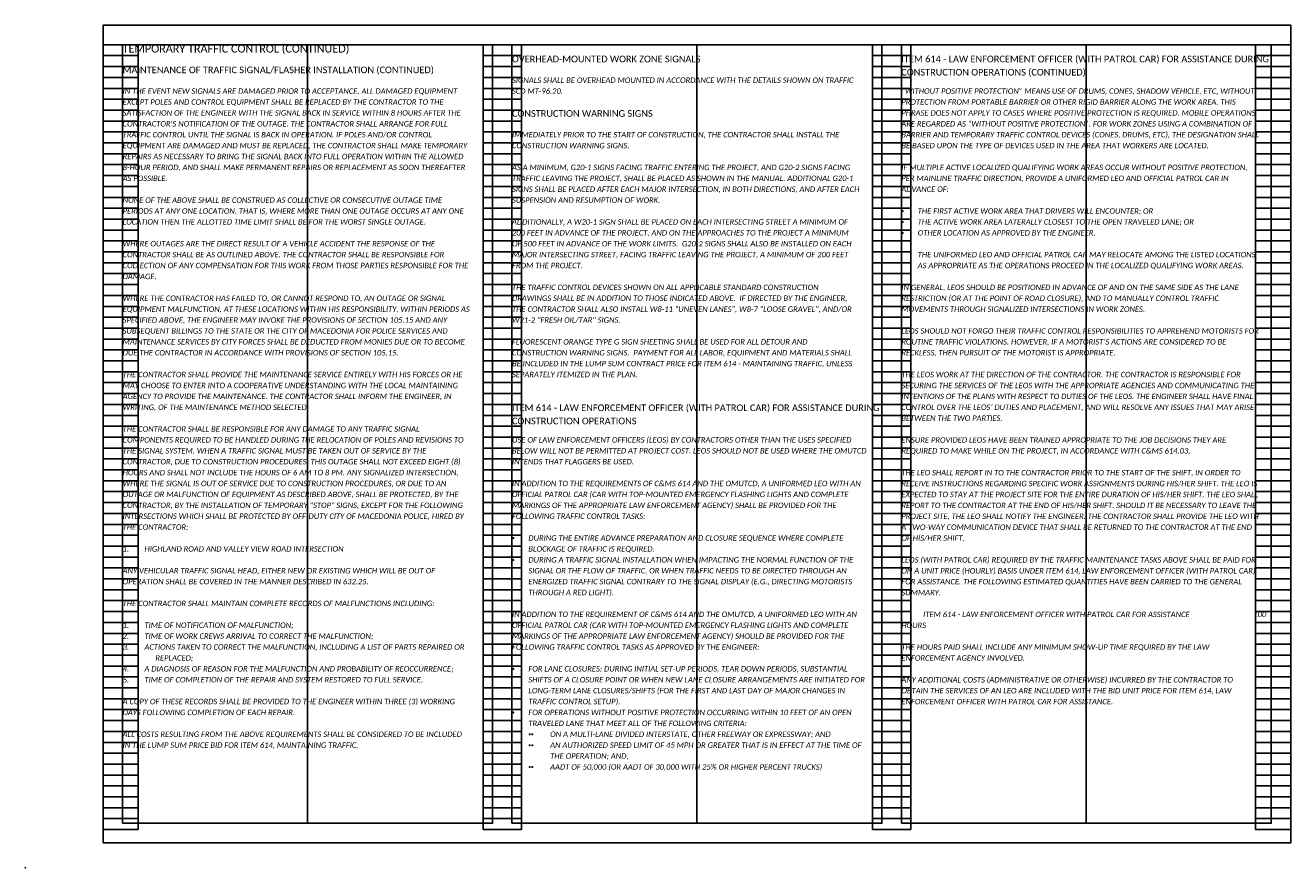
# Model space of a CAD drawing. Header units: feet. Extents: x 105 to 304, y 14 to 66.
# Tile 10 of 14: x 204 to 237, y 22 to 43. Entities that reach past the tile are written whole.
import ezdxf

# ---------------------------------------------------------------- set-up
doc = ezdxf.new("R2010")
doc.units = ezdxf.units.FT
doc.header["$MEASUREMENT"] = 0
doc.layers.add('0_VIEW', color=7, linetype='Continuous', plot=False)
doc.layers.add('SC_Scratch1', color=7, linetype='Continuous', plot=False)
doc.layers.add('TX_P_1', color=7, linetype='Continuous')
doc.styles.add('P_Slanted-Bold_Normal', font='calibriz.ttf', dxfattribs={"height": 0.14})
doc.styles.add('P_Slanted-Bold_Title', font='calibriz.ttf', dxfattribs={"height": 0.2})
doc.styles.add('P_Slanted-Normal LS 1.00', font='calibrii.ttf', dxfattribs={"height": 0.14})

# ---------------------------------------------------------------- blocks, each defined once
blk = doc.blocks.new('3COL')
at = {"layer": '0_VIEW', "color": 3, "linetype": 'Continuous'}
for p, q in [((2, 0.98), (2, 21.14)), ((2, 21.14), (2.9, 21.14)), ((2.9, 0.98), (2.9, 21.14)), ((11.76, 0.98), (11.76, 21.14)), ((11.76, 21.14), (12.74, 21.14)), ((12.74, 0.98), (12.74, 21.14)), ((21.76, 0.98), (21.76, 21.14)), ((21.76, 21.14), (22.74, 21.14)), ((22.74, 0.98), (22.74, 21.14)), ((31.6, 0.98), (31.6, 21.14)), ((31.6, 21.14), (32.5, 21.14)), ((32.5, 0.98), (32.5, 21.14)), ((2, 20.86), (2.9, 20.86)), ((11.76, 20.86), (12.74, 20.86)), ((21.76, 20.86), (22.74, 20.86)), ((31.6, 20.86), (32.5, 20.86)), ((2, 20.58), (2.9, 20.58)), ((11.76, 20.58), (12.74, 20.58)), ((21.76, 20.58), (22.74, 20.58)), ((31.6, 20.58), (32.5, 20.58)), ((2, 20.3), (2.9, 20.3)), ((11.76, 20.3), (12.74, 20.3)), ((21.76, 20.3), (22.74, 20.3)), ((31.6, 20.3), (32.5, 20.3)), ((2, 20.02), (2.9, 20.02)), ((11.76, 20.02), (12.74, 20.02)), ((21.76, 20.02), (22.74, 20.02)), ((31.6, 20.02), (32.5, 20.02)), ((2, 19.74), (2.9, 19.74)), ((11.76, 19.74), (12.74, 19.74)), ((21.76, 19.74), (22.74, 19.74)), ((31.6, 19.74), (32.5, 19.74)), ((2, 19.46), (2.9, 19.46)), ((2, 19.18), (2.9, 19.18)), ((11.76, 19.46), (12.74, 19.46)), ((11.76, 19.18), (12.74, 19.18)), ((21.76, 19.46), (22.74, 19.46)), ((21.76, 19.18), (22.74, 19.18)), ((31.6, 19.46), (32.5, 19.46)), ((31.6, 19.18), (32.5, 19.18)), ((2, 18.9), (2.9, 18.9)), ((11.76, 18.9), (12.74, 18.9)), ((21.76, 18.9), (22.74, 18.9)), ((31.6, 18.9), (32.5, 18.9)), ((2, 18.62), (2.9, 18.62)), ((11.76, 18.62), (12.74, 18.62)), ((21.76, 18.62), (22.74, 18.62)), ((31.6, 18.62), (32.5, 18.62)), ((2, 18.34), (2.9, 18.34)), ((11.76, 18.34), (12.74, 18.34)), ((21.76, 18.34), (22.74, 18.34)), ((31.6, 18.34), (32.5, 18.34)), ((2, 18.06), (2.9, 18.06)), ((11.76, 18.06), (12.74, 18.06)), ((21.76, 18.06), (22.74, 18.06)), ((31.6, 18.06), (32.5, 18.06)), ((2, 17.78), (2.9, 17.78)), ((11.76, 17.78), (12.74, 17.78)), ((21.76, 17.78), (22.74, 17.78)), ((31.6, 17.78), (32.5, 17.78)), ((2, 17.5), (2.9, 17.5)), ((11.76, 17.5), (12.74, 17.5)), ((21.76, 17.5), (22.74, 17.5)), ((31.6, 17.5), (32.5, 17.5)), ((2, 17.22), (2.9, 17.22)), ((2, 16.94), (2.9, 16.94)), ((11.76, 17.22), (12.74, 17.22)), ((11.76, 16.94), (12.74, 16.94)), ((21.76, 17.22), (22.74, 17.22)), ((21.76, 16.94), (22.74, 16.94)), ((31.6, 17.22), (32.5, 17.22)), ((31.6, 16.94), (32.5, 16.94)), ((2, 16.66), (2.9, 16.66)), ((11.76, 16.66), (12.74, 16.66)), ((21.76, 16.66), (22.74, 16.66)), ((31.6, 16.66), (32.5, 16.66)), ((2, 16.38), (2.9, 16.38)), ((11.76, 16.38), (12.74, 16.38)), ((21.76, 16.38), (22.74, 16.38)), ((31.6, 16.38), (32.5, 16.38)), ((2, 16.1), (2.9, 16.1)), ((11.76, 16.1), (12.74, 16.1)), ((21.76, 16.1), (22.74, 16.1)), ((31.6, 16.1), (32.5, 16.1)), ((2, 15.82), (2.9, 15.82)), ((11.76, 15.82), (12.74, 15.82)), ((21.76, 15.82), (22.74, 15.82)), ((31.6, 15.82), (32.5, 15.82)), ((2, 15.54), (2.9, 15.54)), ((11.76, 15.54), (12.74, 15.54)), ((21.76, 15.54), (22.74, 15.54)), ((31.6, 15.54), (32.5, 15.54)), ((2, 15.26), (2.9, 15.26)), ((2, 14.98), (2.9, 14.98)), ((11.76, 15.26), (12.74, 15.26)), ((11.76, 14.98), (12.74, 14.98)), ((21.76, 15.26), (22.74, 15.26)), ((21.76, 14.98), (22.74, 14.98)), ((31.6, 15.26), (32.5, 15.26)), ((31.6, 14.98), (32.5, 14.98)), ((2, 14.7), (2.9, 14.7)), ((11.76, 14.7), (12.74, 14.7)), ((21.76, 14.7), (22.74, 14.7)), ((31.6, 14.7), (32.5, 14.7)), ((2, 14.42), (2.9, 14.42)), ((11.76, 14.42), (12.74, 14.42)), ((21.76, 14.42), (22.74, 14.42)), ((31.6, 14.42), (32.5, 14.42)), ((2, 14.14), (2.9, 14.14)), ((11.76, 14.14), (12.74, 14.14)), ((21.76, 14.14), (22.74, 14.14)), ((31.6, 14.14), (32.5, 14.14)), ((2, 13.86), (2.9, 13.86)), ((11.76, 13.86), (12.74, 13.86)), ((21.76, 13.86), (22.74, 13.86)), ((31.6, 13.86), (32.5, 13.86)), ((2, 13.58), (2.9, 13.58)), ((11.76, 13.58), (12.74, 13.58)), ((21.76, 13.58), (22.74, 13.58)), ((31.6, 13.58), (32.5, 13.58)), ((2, 13.3), (2.9, 13.3)), ((2, 13.02), (2.9, 13.02)), ((11.76, 13.3), (12.74, 13.3)), ((11.76, 13.02), (12.74, 13.02)), ((21.76, 13.3), (22.74, 13.3)), ((21.76, 13.02), (22.74, 13.02)), ((31.6, 13.3), (32.5, 13.3)), ((31.6, 13.02), (32.5, 13.02)), ((2, 12.74), (2.9, 12.74)), ((11.76, 12.74), (12.74, 12.74)), ((21.76, 12.74), (22.74, 12.74)), ((31.6, 12.74), (32.5, 12.74)), ((2, 12.46), (2.9, 12.46)), ((11.76, 12.46), (12.74, 12.46)), ((21.76, 12.46), (22.74, 12.46)), ((31.6, 12.46), (32.5, 12.46)), ((2, 12.18), (2.9, 12.18)), ((11.76, 12.18), (12.74, 12.18)), ((21.76, 12.18), (22.74, 12.18)), ((31.6, 12.18), (32.5, 12.18)), ((2, 11.9), (2.9, 11.9)), ((11.76, 11.9), (12.74, 11.9)), ((21.76, 11.9), (22.74, 11.9)), ((31.6, 11.9), (32.5, 11.9)), ((2, 11.62), (2.9, 11.62)), ((11.76, 11.62), (12.74, 11.62)), ((21.76, 11.62), (22.74, 11.62)), ((31.6, 11.62), (32.5, 11.62)), ((2, 11.34), (2.9, 11.34)), ((2, 11.06), (2.9, 11.06)), ((11.76, 11.34), (12.74, 11.34)), ((11.76, 11.06), (12.74, 11.06)), ((21.76, 11.34), (22.74, 11.34)), ((21.76, 11.06), (22.74, 11.06)), ((31.6, 11.34), (32.5, 11.34)), ((31.6, 11.06), (32.5, 11.06)), ((2, 10.78), (2.9, 10.78)), ((11.76, 10.78), (12.74, 10.78)), ((21.76, 10.78), (22.74, 10.78)), ((31.6, 10.78), (32.5, 10.78)), ((2, 10.5), (2.9, 10.5)), ((11.76, 10.5), (12.74, 10.5)), ((21.76, 10.5), (22.74, 10.5)), ((31.6, 10.5), (32.5, 10.5)), ((2, 10.22), (2.9, 10.22)), ((11.76, 10.22), (12.74, 10.22)), ((21.76, 10.22), (22.74, 10.22)), ((31.6, 10.22), (32.5, 10.22)), ((2, 9.94), (2.9, 9.94)), ((11.76, 9.94), (12.74, 9.94)), ((21.76, 9.94), (22.74, 9.94)), ((31.6, 9.94), (32.5, 9.94)), ((2, 9.66), (2.9, 9.66)), ((11.76, 9.66), (12.74, 9.66)), ((21.76, 9.66), (22.74, 9.66)), ((31.6, 9.66), (32.5, 9.66)), ((2, 9.38), (2.9, 9.38)), ((11.76, 9.38), (12.74, 9.38)), ((21.76, 9.38), (22.74, 9.38)), ((31.6, 9.38), (32.5, 9.38)), ((2, 9.1), (2.9, 9.1)), ((2, 8.82), (2.9, 8.82)), ((11.76, 9.1), (12.74, 9.1)), ((11.76, 8.82), (12.74, 8.82)), ((21.76, 9.1), (22.74, 9.1)), ((21.76, 8.82), (22.74, 8.82)), ((31.6, 9.1), (32.5, 9.1)), ((31.6, 8.82), (32.5, 8.82)), ((2, 8.54), (2.9, 8.54)), ((11.76, 8.54), (12.74, 8.54)), ((21.76, 8.54), (22.74, 8.54)), ((31.6, 8.54), (32.5, 8.54)), ((2, 8.26), (2.9, 8.26)), ((11.76, 8.26), (12.74, 8.26)), ((21.76, 8.26), (22.74, 8.26)), ((31.6, 8.26), (32.5, 8.26)), ((2, 7.98), (2.9, 7.98)), ((11.76, 7.98), (12.74, 7.98)), ((21.76, 7.98), (22.74, 7.98)), ((31.6, 7.98), (32.5, 7.98)), ((2, 7.7), (2.9, 7.7)), ((11.76, 7.7), (12.74, 7.7)), ((21.76, 7.7), (22.74, 7.7)), ((31.6, 7.7), (32.5, 7.7)), ((2, 7.42), (2.9, 7.42)), ((11.76, 7.42), (12.74, 7.42)), ((21.76, 7.42), (22.74, 7.42)), ((31.6, 7.42), (32.5, 7.42)), ((2, 7.14), (2.9, 7.14)), ((2, 6.86), (2.9, 6.86)), ((11.76, 7.14), (12.74, 7.14)), ((11.76, 6.86), (12.74, 6.86)), ((21.76, 7.14), (22.74, 7.14)), ((21.76, 6.86), (22.74, 6.86)), ((31.6, 7.14), (32.5, 7.14)), ((31.6, 6.86), (32.5, 6.86)), ((2, 6.58), (2.9, 6.58)), ((11.76, 6.58), (12.74, 6.58)), ((21.76, 6.58), (22.74, 6.58)), ((31.6, 6.58), (32.5, 6.58)), ((2, 6.3), (2.9, 6.3)), ((11.76, 6.3), (12.74, 6.3)), ((21.76, 6.3), (22.74, 6.3)), ((31.6, 6.3), (32.5, 6.3)), ((2, 6.02), (2.9, 6.02)), ((11.76, 6.02), (12.74, 6.02)), ((21.76, 6.02), (22.74, 6.02)), ((31.6, 6.02), (32.5, 6.02)), ((2, 5.74), (2.9, 5.74)), ((11.76, 5.74), (12.74, 5.74)), ((21.76, 5.74), (22.74, 5.74)), ((31.6, 5.74), (32.5, 5.74)), ((2, 5.46), (2.9, 5.46)), ((11.76, 5.46), (12.74, 5.46)), ((21.76, 5.46), (22.74, 5.46)), ((31.6, 5.46), (32.5, 5.46)), ((2, 5.18), (2.9, 5.18)), ((2, 4.9), (2.9, 4.9)), ((11.76, 5.18), (12.74, 5.18)), ((11.76, 4.9), (12.74, 4.9)), ((21.76, 5.18), (22.74, 5.18)), ((21.76, 4.9), (22.74, 4.9)), ((31.6, 5.18), (32.5, 5.18)), ((31.6, 4.9), (32.5, 4.9)), ((2, 4.62), (2.9, 4.62)), ((11.76, 4.62), (12.74, 4.62)), ((21.76, 4.62), (22.74, 4.62)), ((31.6, 4.62), (32.5, 4.62)), ((2, 4.34), (2.9, 4.34)), ((11.76, 4.34), (12.74, 4.34)), ((21.76, 4.34), (22.74, 4.34)), ((31.6, 4.34), (32.5, 4.34)), ((2, 4.06), (2.9, 4.06)), ((11.76, 4.06), (12.74, 4.06)), ((21.76, 4.06), (22.74, 4.06)), ((31.6, 4.06), (32.5, 4.06)), ((2, 3.78), (2.9, 3.78)), ((11.76, 3.78), (12.74, 3.78)), ((21.76, 3.78), (22.74, 3.78)), ((31.6, 3.78), (32.5, 3.78)), ((2, 3.5), (2.9, 3.5)), ((11.76, 3.5), (12.74, 3.5)), ((21.76, 3.5), (22.74, 3.5)), ((31.6, 3.5), (32.5, 3.5)), ((2, 3.22), (2.9, 3.22)), ((2, 2.94), (2.9, 2.94)), ((11.76, 3.22), (12.74, 3.22)), ((11.76, 2.94), (12.74, 2.94)), ((21.76, 3.22), (22.74, 3.22)), ((21.76, 2.94), (22.74, 2.94)), ((31.6, 3.22), (32.5, 3.22)), ((31.6, 2.94), (32.5, 2.94)), ((2, 2.66), (2.9, 2.66)), ((11.76, 2.66), (12.74, 2.66)), ((21.76, 2.66), (22.74, 2.66)), ((31.6, 2.66), (32.5, 2.66)), ((2, 2.38), (2.9, 2.38)), ((11.76, 2.38), (12.74, 2.38)), ((21.76, 2.38), (22.74, 2.38)), ((31.6, 2.38), (32.5, 2.38)), ((2, 2.1), (2.9, 2.1)), ((11.76, 2.1), (12.74, 2.1)), ((21.76, 2.1), (22.74, 2.1)), ((31.6, 2.1), (32.5, 2.1)), ((2, 1.82), (2.9, 1.82)), ((11.76, 1.82), (12.74, 1.82)), ((21.76, 1.82), (22.74, 1.82)), ((31.6, 1.82), (32.5, 1.82)), ((2, 1.54), (2.9, 1.54)), ((11.76, 1.54), (12.74, 1.54)), ((21.76, 1.54), (22.74, 1.54)), ((31.6, 1.54), (32.5, 1.54)), ((2, 1.26), (2.9, 1.26)), ((2, 0.98), (2.9, 0.98)), ((11.76, 1.26), (12.74, 1.26)), ((11.76, 0.98), (12.74, 0.98)), ((21.76, 1.26), (22.74, 1.26)), ((21.76, 0.98), (22.74, 0.98)), ((31.6, 1.26), (32.5, 1.26)), ((31.6, 0.98), (32.5, 0.98))]:
    blk.add_line(p, q, dxfattribs=at)
at = {"layer": '0_VIEW', "color": 3}
blk.add_lwpolyline([(2, 0.64), (32.5, 0.64), (32.5, 21.64), (2, 21.64)], close=True, dxfattribs=at)
at = {"layer": '0_VIEW', "color": 3, "linetype": 'Continuous'}
blk.add_point((0, 0), dxfattribs=at)

msp = doc.modelspace()

# ---------------------------------------------------------------- linework, layer by layer
at = {"layer": 'SC_Scratch1'}
for p, q in [((211.75, 42.78), (211.75, 22.78)), ((221.75, 42.78), (221.75, 22.78)), ((231.75, 42.78), (231.75, 22.78))]:
    msp.add_line(p, q, dxfattribs=at)
for points in [[(206.5, 22.28), (237, 22.28), (237, 43.28), (206.5, 43.28)], [(207, 22.78), (216.5, 22.78), (216.5, 42.78), (207, 42.78)], [(217, 22.78), (226.5, 22.78), (226.5, 42.78), (217, 42.78)], [(227, 22.78), (236.5, 22.78), (236.5, 42.78), (227, 42.78)]]:
    msp.add_lwpolyline(points, close=True, dxfattribs=at)

# ---------------------------------------------------------------- block references
msp.add_blockref('3COL', (204.5, 21.64), dxfattribs=at)

# ---------------------------------------------------------------- texts
at = {"layer": 'TX_P_1', "color": 3, "insert": (207, 42.78), "char_height": 0.2, "width": 9.5, "attachment_point": 1, "style": 'P_Slanted-Bold_Title'}
msp.add_mtext('TEMPORARY TRAFFIC CONTROL (CONTINUED)', dxfattribs=at)
at = {"layer": 'TX_P_1', "color": 3, "char_height": 0.17, "width": 9.5, "attachment_point": 1, "line_spacing_factor": 1.2, "style": 'P_Slanted-Bold_Normal'}
for s, insert in [('OVERHEAD-MOUNTED WORK ZONE SIGNALS', (217, 42.5)), ('ITEM 614 - LAW ENFORCEMENT OFFICER (WITH PATROL CAR) FOR ASSISTANCE DURING CONSTRUCTION OPERATIONS (CONTINUED)', (227, 42.5)), ('MAINTENANCE OF TRAFFIC SIGNAL/FLASHER INSTALLATION (CONTINUED)  ', (207, 42.22)), ('CONSTRUCTION WARNING SIGNS', (217, 41.1)), ('ITEM 614 - LAW ENFORCEMENT OFFICER (WITH PATROL CAR) FOR ASSISTANCE DURING CONSTRUCTION OPERATIONS ', (217, 33.54))]:
    msp.add_mtext(s, dxfattribs=dict(at, insert=insert))
at = {"layer": 'TX_P_1', "color": 7, "ltscale": 0.05, "char_height": 0.14, "width": 8.9, "attachment_point": 1, "line_spacing_factor": 1.2, "style": 'P_Slanted-Normal LS 1.00'}
for s, insert in [('SIGNALS SHALL BE OVERHEAD MOUNTED IN ACCORDANCE WITH THE DETAILS SHOWN ON TRAFFIC SCD MT-96.20.', (217, 41.94)), ("IN THE EVENT NEW SIGNALS ARE DAMAGED PRIOR TO ACCEPTANCE, ALL DAMAGED EQUIPMENT EXCEPT POLES AND CONTROL EQUIPMENT SHALL BE REPLACED BY THE CONTRACTOR TO THE SATISFACTION OF THE ENGINEER WITH THE SIGNAL BACK IN SERVICE WITHIN 8 HOURS AFTER THE CONTRACTOR'S NOTIFICATION OF THE OUTAGE. THE CONTRACTOR SHALL ARRANGE FOR FULL TRAFFIC CONTROL UNTIL THE SIGNAL IS BACK IN OPERATION. IF POLES AND/OR CONTROL EQUIPMENT ARE DAMAGED AND MUST BE REPLACED, THE CONTRACTOR SHALL MAKE TEMPORARY REPAIRS AS NECESSARY TO BRING THE SIGNAL BACK INTO FULL OPERATION WITHIN THE ALLOWED 8-HOUR PERIOD, AND SHALL MAKE PERMANENT REPAIRS OR REPLACEMENT AS SOON THEREAFTER AS POSSIBLE. \\P\\PNONE OF THE ABOVE SHALL BE CONSTRUED AS COLLECTIVE OR CONSECUTIVE OUTAGE TIME PERIODS AT ANY ONE LOCATION. THAT IS, WHERE MORE THAN ONE OUTAGE OCCURS AT ANY ONE LOCATION THEN THE ALLOTTED TIME LIMIT SHALL BE FOR THE WORST SINGLE OUTAGE. \\P\\PWHERE OUTAGES ARE THE DIRECT RESULT OF A VEHICLE ACCIDENT THE RESPONSE OF THE CONTRACTOR SHALL BE AS OUTLINED ABOVE. THE CONTRACTOR SHALL BE RESPONSIBLE FOR COLLECTION OF ANY COMPENSATION FOR THIS WORK FROM THOSE PARTIES RESPONSIBLE FOR THE DAMAGE. \\P\\PWHERE THE CONTRACTOR HAS FAILED TO, OR CANNOT RESPOND TO, AN OUTAGE OR SIGNAL EQUIPMENT MALFUNCTION, AT THESE LOCATIONS WITHIN HIS RESPONSIBILITY, WITHIN PERIODS AS SPECIFIED ABOVE, THE ENGINEER MAY INVOKE THE PROVISIONS OF SECTION 105.15 AND ANY SUBSEQUENT BILLINGS TO THE STATE OR THE CITY OF {\\C1;MACEDONIA }FOR POLICE SERVICES AND MAINTENANCE SERVICES BY CITY FORCES SHALL BE DEDUCTED FROM MONIES DUE OR TO BECOME DUE THE CONTRACTOR IN ACCORDANCE WITH PROVISIONS OF SECTION 105.15. \\P\\PTHE CONTRACTOR SHALL PROVIDE THE MAINTENANCE SERVICE ENTIRELY WITH HIS FORCES OR HE MAY CHOOSE TO ENTER INTO A COOPERATIVE UNDERSTANDING WITH THE LOCAL MAINTAINING AGENCY TO PROVIDE THE MAINTENANCE. THE CONTRACTOR SHALL INFORM THE ENGINEER, IN WRITING, OF THE MAINTENANCE METHOD SELECTED. ", (207, 41.66)), ('IMMEDIATELY PRIOR TO THE START OF CONSTRUCTION, THE CONTRACTOR SHALL INSTALL THE CONSTRUCTION WARNING SIGNS. \\P\\PAS A MINIMUM, G20-1 SIGNS FACING TRAFFIC ENTERING THE PROJECT, AND G20-2 SIGNS FACING TRAFFIC LEAVING THE PROJECT, SHALL BE PLACED AS SHOWN IN THE MANUAL. ADDITIONAL G20-1 SIGNS SHALL BE PLACED AFTER EACH MAJOR INTERSECTION, IN BOTH DIRECTIONS, AND AFTER EACH SUSPENSION AND RESUMPTION OF WORK. \\P\\PADDITIONALLY, A W20-1 SIGN SHALL BE PLACED ON EACH INTERSECTING STREET A MINIMUM OF 200 FEET IN ADVANCE OF THE PROJECT, AND ON THE APPROACHES TO THE PROJECT A MINIMUM OF 500 FEET IN ADVANCE OF THE WORK LIMITS.  G20-2 SIGNS SHALL ALSO BE INSTALLED ON EACH MAJOR INTERSECTING STREET, FACING TRAFFIC LEAVING THE PROJECT, A MINIMUM OF 200 FEET FROM THE PROJECT. \\P\\PTHE TRAFFIC CONTROL DEVICES SHOWN ON ALL APPLICABLE STANDARD CONSTRUCTION DRAWINGS SHALL BE IN ADDITION TO THOSE INDICATED ABOVE.  IF DIRECTED BY THE ENGINEER, THE CONTRACTOR SHALL ALSO INSTALL W8-11 "UNEVEN LANES", W8-7 "LOOSE GRAVEL", AND/OR W21-2 "FRESH OIL/TAR" SIGNS. \\P\\PFLUORESCENT ORANGE TYPE G SIGN SHEETING SHALL BE USED FOR ALL DETOUR AND CONSTRUCTION WARNING SIGNS.  PAYMENT FOR ALL LABOR, EQUIPMENT AND MATERIALS SHALL BE INCLUDED IN THE LUMP SUM CONTRACT PRICE FOR ITEM 614 - MAINTAINING TRAFFIC, UNLESS SEPARATELY ITEMIZED IN THE PLAN.  ', (217, 40.54)), ('THE CONTRACTOR SHALL BE RESPONSIBLE FOR ANY DAMAGE TO ANY TRAFFIC SIGNAL COMPONENTS REQUIRED TO BE HANDLED DURING THE RELOCATION OF POLES AND REVISIONS TO THE SIGNAL SYSTEM. WHEN A TRAFFIC SIGNAL MUST BE TAKEN OUT OF SERVICE BY THE CONTRACTOR, DUE TO CONSTRUCTION PROCEDURES, THIS OUTAGE SHALL NOT EXCEED EIGHT (8) HOURS AND SHALL NOT INCLUDE THE HOURS OF 6 AM TO 8 PM. ANY SIGNALIZED INTERSECTION, WHERE THE SIGNAL IS OUT OF SERVICE DUE TO CONSTRUCTION PROCEDURES, OR DUE TO AN OUTAGE OR MALFUNCTION OF EQUIPMENT AS DESCRIBED ABOVE, SHALL BE PROTECTED, BY THE CONTRACTOR, BY THE INSTALLATION OF TEMPORARY "STOP" SIGNS, EXCEPT FOR THE FOLLOWING INTERSECTIONS WHICH SHALL BE PROTECTED BY OFF-DUTY CITY OF {\\C1;MACEDONIA} POLICE, HIRED BY THE CONTRACTOR: \\P\\P\\pxi-6,l6;1.^IHIGHLAND ROAD AND VALLEY VIEW ROAD INTERSECTION\\P\\pi0,l0;\\PANY VEHICULAR TRAFFIC SIGNAL HEAD, EITHER NEW OR EXISTING WHICH WILL BE OUT OF OPERATION SHALL BE COVERED IN THE MANNER DESCRIBED IN 632.25. \\P\\PTHE CONTRACTOR SHALL MAINTAIN COMPLETE RECORDS OF MALFUNCTIONS INCLUDING: \\P\\pi-6,l6;\\P1.^ITIME OF NOTIFICATION OF MALFUNCTION; \\P2.^ITIME OF WORK CREWS ARRIVAL TO CORRECT THE MALFUNCTION; \\P3.^IACTIONS TAKEN TO CORRECT THE MALFUNCTION, INCLUDING A LIST OF PARTS REPAIRED OR REPLACED; \\P4.^IA DIAGNOSIS OF REASON FOR THE MALFUNCTION AND PROBABILITY OF REOCCURRENCE; \\P5.^ITIME OF COMPLETION OF THE REPAIR AND SYSTEM RESTORED TO FULL SERVICE. \\P\\pi0,l0;\\PA COPY OF THESE RECORDS SHALL BE PROVIDED TO THE ENGINEER WITHIN THREE (3) WORKING DAYS FOLLOWING COMPLETION OF EACH REPAIR. \\P\\PALL COSTS RESULTING FROM THE ABOVE REQUIREMENTS SHALL BE CONSIDERED TO BE INCLUDED IN THE LUMP SUM PRICE BID FOR ITEM 614, MAINTAINING TRAFFIC.', (207, 32.98))]:
    msp.add_mtext(s, dxfattribs=dict(at, insert=insert))
at = {"layer": 'TX_P_1', "ltscale": 0.05, "char_height": 0.14, "width": 8.9, "attachment_point": 1, "line_spacing_factor": 1.2, "style": 'P_Slanted-Normal LS 1.00'}
for s, insert in [('“WITHOUT POSITIVE PROTECTION” MEANS USE OF DRUMS, CONES, SHADOW VEHICLE, ETC, WITHOUT PROTECTION FROM PORTABLE BARRIER OR OTHER RIGID BARRIER ALONG THE WORK AREA. THIS PHRASE DOES NOT APPLY TO CASES WHERE POSITIVE PROTECTION IS REQUIRED. MOBILE OPERATIONS ARE REGARDED AS “WITHOUT POSITIVE PROTECTION”. FOR WORK ZONES USING A COMBINATION OF BARRIER AND TEMPORARY TRAFFIC CONTROL DEVICES (CONES, DRUMS, ETC), THE DESIGNATION SHALL BE BASED UPON THE TYPE OF DEVICES USED IN THE AREA THAT WORKERS ARE LOCATED.   \\P\\PIF MULTIPLE ACTIVE LOCALIZED QUALIFYING WORK AREAS OCCUR WITHOUT POSITIVE PROTECTION, PER MAINLINE TRAFFIC DIRECTION, PROVIDE A UNIFORMED LEO AND OFFICIAL PATROL CAR IN ADVANCE OF: \\P\\P\\pxi-3,l3,t3;{\\fSymbol|b0|i1|c2|p18;·^I}THE FIRST ACTIVE WORK AREA THAT DRIVERS WILL ENCOUNTER; OR \\P{\\fSymbol|b0|i1|c2|p18;·^I}THE ACTIVE WORK AREA LATERALLY CLOSEST TO THE OPEN TRAVELED LANE; OR \\P{\\fSymbol|b0|i1|c2|p18;·^I}OTHER LOCATION AS APPROVED BY THE ENGINEER. \\P\\pi0,l0,tz;\\P\\pl3;THE UNIFORMED LEO AND OFFICIAL PATROL CAR MAY RELOCATE AMONG THE LISTED LOCATIONS AS APPROPRIATE AS THE OPERATIONS PROCEED IN THE LOCALIZED QUALIFYING WORK AREAS. \\P\\pl0;\\PIN GENERAL, LEOS SHOULD BE POSITIONED IN ADVANCE OF AND ON THE SAME SIDE AS THE LANE RESTRICTION (OR AT THE POINT OF ROAD CLOSURE), AND TO MANUALLY CONTROL TRAFFIC MOVEMENTS THROUGH SIGNALIZED INTERSECTIONS IN WORK ZONES.\\P\\PLEOS SHOULD NOT FORGO THEIR TRAFFIC CONTROL RESPONSIBILITIES TO APPREHEND MOTORISTS FOR ROUTINE TRAFFIC VIOLATIONS. HOWEVER, IF A MOTORIST’S ACTIONS ARE CONSIDERED TO BE RECKLESS, THEN PURSUIT OF THE MOTORIST IS APPROPRIATE.\\P\\PTHE LEOS WORK AT THE DIRECTION OF THE CONTRACTOR. THE CONTRACTOR IS RESPONSIBLE FOR SECURING THE SERVICES OF THE LEOS WITH THE APPROPRIATE AGENCIES AND COMMUNICATING THE INTENTIONS OF THE PLANS WITH RESPECT TO DUTIES OF THE LEOS. THE ENGINEER SHALL HAVE FINAL CONTROL OVER THE LEOS’ DUTIES AND PLACEMENT, AND WILL RESOLVE ANY ISSUES THAT MAY ARISE BETWEEN THE TWO PARTIES. \\P\\PENSURE PROVIDED LEOS HAVE BEEN TRAINED APPROPRIATE TO THE JOB DECISIONS THEY ARE REQUIRED TO MAKE WHILE ON THE PROJECT, IN ACCORDANCE WITH C&MS 614.03.\\P\\PTHE LEO SHALL REPORT IN TO THE CONTRACTOR PRIOR TO THE START OF THE SHIFT, IN ORDER TO RECEIVE INSTRUCTIONS REGARDING SPECIFIC WORK ASSIGNMENTS DURING HIS/HER SHIFT. THE LEO IS EXPECTED TO STAY AT THE PROJECT SITE FOR THE ENTIRE DURATION OF HIS/HER SHIFT. THE LEO SHALL REPORT TO THE CONTRACTOR AT THE END OF HIS/HER SHIFT. SHOULD IT BE NECESSARY TO LEAVE THE PROJECT SITE, THE LEO SHALL NOTIFY THE ENGINEER. THE CONTRACTOR SHALL PROVIDE THE LEO WITH A TWO-WAY COMMUNICATION DEVICE THAT SHALL BE RETURNED TO THE CONTRACTOR AT THE END OF HIS/HER SHIFT. \\P\\PLEOS (WITH PATROL CAR) REQUIRED BY THE TRAFFIC MAINTENANCE TASKS ABOVE SHALL BE PAID FOR ON A UNIT PRICE (HOURLY) BASIS UNDER ITEM 614, LAW ENFORCEMENT OFFICER (WITH PATROL CAR) FOR ASSISTANCE. THE FOLLOWING ESTIMATED QUANTITIES HAVE BEEN CARRIED TO THE GENERAL SUMMARY.\\P\\P^I{\\C152;\\c12285479;ITEM 614 - LAW ENFORCEMENT OFFICER WITH PATROL CAR FOR ASSISTANCE^I^I^I^I^I^I^I^I^I^I^I^I^I^I^I\\C1;100\\C152;\\c12285479; HOURS\\P}\\PTHE HOURS PAID SHALL INCLUDE ANY MINIMUM SHOW-UP TIME REQUIRED BY THE LAW ENFORCEMENT AGENCY INVOLVED.\\P\\PANY ADDITIONAL COSTS (ADMINISTRATIVE OR OTHERWISE) INCURRED BY THE CONTRACTOR TO OBTAIN THE SERVICES OF AN LEO ARE INCLUDED WITH THE BID UNIT PRICE FOR ITEM 614, LAW ENFORCEMENT OFFICER WITH PATROL CAR FOR ASSISTANCE.', (227, 41.66)), ('USE OF LAW ENFORCEMENT OFFICERS (LEOS) BY CONTRACTORS OTHER THAN THE USES SPECIFIED BELOW WILL NOT BE PERMITTED AT PROJECT COST. LEOS SHOULD NOT BE USED WHERE THE OMUTCD INTENDS THAT FLAGGERS BE USED. \\P\\PIN ADDITION TO THE REQUIREMENTS OF C&MS 614 AND THE OMUTCD, A UNIFORMED LEO WITH AN OFFICIAL PATROL CAR (CAR WITH TOP-MOUNTED EMERGENCY FLASHING LIGHTS AND COMPLETE MARKINGS OF THE APPROPRIATE LAW ENFORCEMENT AGENCY) SHALL BE PROVIDED FOR THE FOLLOWING TRAFFIC CONTROL TASKS:\\P\\P\\pxi-3,l3,t3;{\\fSymbol|b0|i1|c2|p18;·^I}DURING THE ENTIRE ADVANCE PREPARATION AND CLOSURE SEQUENCE WHERE COMPLETE BLOCKAGE OF TRAFFIC IS REQUIRED.\\P{\\fSymbol|b0|i1|c2|p18;·^I}DURING A TRAFFIC SIGNAL INSTALLATION WHEN IMPACTING THE NORMAL FUNCTION OF THE SIGNAL OR THE FLOW OF TRAFFIC, OR WHEN TRAFFIC NEEDS TO BE DIRECTED THROUGH AN ENERGIZED TRAFFIC SIGNAL CONTRARY TO THE SIGNAL DISPLAY (E.G., DIRECTING MOTORISTS THROUGH A RED LIGHT).\\P\\pi0,l0,tz;\\PIN ADDITION TO THE REQUIREMENT OF C&MS 614 AND THE OMUTCD, A UNIFORMED LEO WITH AN OFFICIAL PATROL CAR (CAR WITH TOP-MOUNTED EMERGENCY FLASHING LIGHTS AND COMPLETE MARKINGS OF THE APPROPRIATE LAW ENFORCEMENT AGENCY) SHOULD BE PROVIDED FOR THE FOLLOWING TRAFFIC CONTROL TASKS AS APPROVED BY THE ENGINEER:\\P\\P\\pi-3,l3,t3;{\\fSymbol|b0|i1|c2|p18;·^I}FOR LANE CLOSURES: DURING INITIAL SET-UP PERIODS, TEAR DOWN PERIODS, SUBSTANTIAL SHIFTS OF A CLOSURE POINT OR WHEN NEW LANE CLOSURE ARRANGEMENTS ARE INITIATED FOR LONG-TERM LANE CLOSURES/SHIFTS (FOR THE FIRST AND LAST DAY OF MAJOR CHANGES IN TRAFFIC CONTROL SETUP). \\P{\\fSymbol|b0|i1|c2|p18;·^I}FOR OPERATIONS WITHOUT POSITIVE PROTECTION OCCURRING WITHIN 10 FEET OF AN OPEN TRAVELED LANE THAT MEET ALL OF THE FOLLOWING CRITERIA: \\P\\pi-4,l7,t7;{\\fSymbol|b0|i1|c2|p18;·}{\\fSymbol|b0|i1|c2|p18;·^I}ON A MULTI-LANE DIVIDED INTERSTATE, OTHER FREEWAY OR EXPRESSWAY; AND\\P{\\fSymbol|b0|i1|c2|p18;·}{\\fSymbol|b0|i1|c2|p18;·^I}AN AUTHORIZED SPEED LIMIT OF 45 MPH OR GREATER THAT IS IN EFFECT AT THE TIME OF THE OPERATION; AND,\\P{\\fSymbol|b0|i1|c2|p18;·}{\\fSymbol|b0|i1|c2|p18;·^I}AADT OF 50,000 (OR AADT OF 30,000 WITH 25% OR HIGHER PERCENT TRUCKS)', (217, 32.7))]:
    msp.add_mtext(s, dxfattribs=dict(at, insert=insert))

doc.saveas('drawing.dxf')
